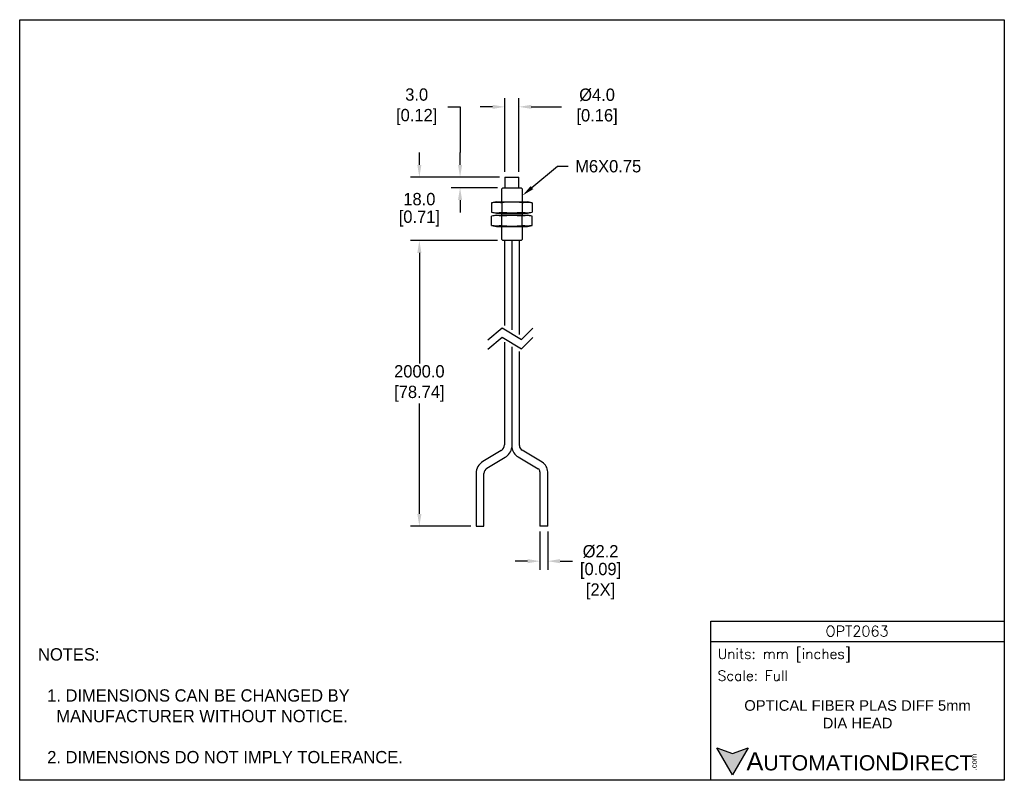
# Model space of a CAD drawing. Header units: inches. Extents: x 0 to 279, y 0 to 216.
import ezdxf
from ezdxf import colors
from ezdxf.entities.mleader import LeaderData, LeaderLine
from ezdxf.math import Vec2, Vec3

# ---------------------------------------------------------------- set-up
doc = ezdxf.new("R2010")
doc.units = ezdxf.units.IN
doc.header["$LTSCALE"] = 10
doc.header["$MEASUREMENT"] = 0
doc.layers.add('DIMENSIONS', color=140, linetype='Continuous')
doc.layers.add('TEXT', color=140, linetype='Continuous')
doc.styles.add('ROMANS', font='romans.shx')
doc.styles.add('型式1', font='txt')
doc.dimstyles.get("Standard").update_dxf_attribs({"dimtxt": 3.5, "dimasz": 3.5, "dimexe": 2.5, "dimexo": 1.5, "dimgap": 1, "dimtad": 0, "dimtih": 1, "dimtoh": 1, "dimdec": 1, "dimzin": 0, "dimdsep": 46, "dimtxsty": 'Standard', "dimcen": 0, "dimadec": 0, "dimazin": 0, "dimtfac": 1, "dimtdec": 1, "dimtofl": 0, "dimtmove": 0, "dimatfit": 3, "dimfxl": 1, "dimtolj": 1, "dimtzin": 0, "dimarcsym": 0})

# ---------------------------------------------------------------- blocks, each defined once
blk = doc.blocks.new('*D10')
at = {"layer": 'DEFPOINTS', "color": 0, "transparency": 16777216}
for p in [(147.63, 72.1), (149.83, 72.1), (149.83, 62.2)]:
    blk.add_point(p, dxfattribs=at)
at = {"layer": 'DIMENSIONS', "color": 0, "lineweight": -2, "transparency": 16777216}
for p, q in [((147.63, 70.6), (147.63, 59.7)), ((149.83, 70.6), (149.83, 59.7)), ((144.13, 62.2), (140.63, 62.2)), ((153.33, 62.2), (156.83, 62.2))]:
    blk.add_line(p, q, dxfattribs=at)
at = {"layer": 'DIMENSIONS', "color": 0, "transparency": 16777216}
for points in [[(144.13, 62.79), (144.13, 61.62), (147.63, 62.2)], [(153.33, 62.79), (153.33, 61.62), (149.83, 62.2)]]:
    blk.add_solid(points, dxfattribs=at)
at = {"layer": 'DIMENSIONS', "color": 0, "transparency": 16777216, "char_height": 3.5, "attachment_point": 5}
for s, insert in [('\\A1;%%C2.2', (164.83, 64.95)), ('\\A1;[0.09]\\P[2X]', (164.83, 56.54))]:
    blk.add_mtext(s, dxfattribs=dict(at, insert=insert))
blk = doc.blocks.new('*D11')
at = {"layer": 'DEFPOINTS', "color": 0, "transparency": 16777216}
for p in [(113.41, 153.2), (137.08, 153.2), (129.53, 72.1)]:
    blk.add_point(p, dxfattribs=at)
at = {"layer": 'DIMENSIONS', "color": 0, "lineweight": -2, "transparency": 16777216}
for p, q in [((135.58, 153.2), (110.91, 153.2)), ((113.41, 149.7), (113.41, 118.32)), ((113.41, 75.6), (113.41, 106.98)), ((128.03, 72.1), (110.91, 72.1))]:
    blk.add_line(p, q, dxfattribs=at)
at = {"layer": 'DIMENSIONS', "color": 0, "transparency": 16777216}
for points in [[(112.83, 149.7), (114, 149.7), (113.41, 153.2)], [(112.83, 75.6), (114, 75.6), (113.41, 72.1)]]:
    blk.add_solid(points, dxfattribs=at)
at = {"layer": 'DIMENSIONS', "color": 0, "transparency": 16777216, "insert": (113.41, 112.65), "char_height": 3.5, "attachment_point": 5}
blk.add_mtext('\\A1;2000.0\\P[78.74]', dxfattribs=at)
blk = doc.blocks.new('*D12')
at = {"layer": 'DEFPOINTS', "color": 0, "transparency": 16777216}
for p in [(124.96, 171.2), (137.68, 171.2), (137.08, 168.2)]:
    blk.add_point(p, dxfattribs=at)
at = {"layer": 'DIMENSIONS', "color": 0, "lineweight": -2, "transparency": 16777216}
for p, q in [((121.46, 191.21), (124.96, 191.21)), ((124.96, 191.21), (124.96, 178.2)), ((124.96, 174.7), (124.96, 178.2)), ((136.18, 171.2), (122.46, 171.2)), ((135.58, 168.2), (122.46, 168.2)), ((124.96, 164.7), (124.96, 161.2))]:
    blk.add_line(p, q, dxfattribs=at)
at = {"layer": 'DIMENSIONS', "color": 0, "transparency": 16777216}
for points in [[(124.38, 174.7), (125.55, 174.7), (124.96, 171.2)], [(124.38, 164.7), (125.55, 164.7), (124.96, 168.2)]]:
    blk.add_solid(points, dxfattribs=at)
at = {"layer": 'DIMENSIONS', "color": 0, "transparency": 16777216, "insert": (112, 191.21), "char_height": 3.5, "attachment_point": 5}
blk.add_mtext('\\A1; 3.0\\P [0.12]', dxfattribs=at)
blk = doc.blocks.new('*D13')
at = {"layer": 'DEFPOINTS', "color": 0, "transparency": 16777216}
for p in [(113.41, 171.2), (137.68, 171.2), (137.08, 153.2)]:
    blk.add_point(p, dxfattribs=at)
at = {"layer": 'DIMENSIONS', "color": 0, "lineweight": -2, "transparency": 16777216}
for p, q in [((113.41, 174.7), (113.41, 178.2)), ((136.18, 171.2), (110.91, 171.2)), ((135.58, 153.2), (110.91, 153.2)), ((113.41, 149.7), (113.41, 146.2))]:
    blk.add_line(p, q, dxfattribs=at)
at = {"layer": 'DIMENSIONS', "color": 0, "transparency": 16777216}
for points in [[(112.83, 174.7), (114, 174.7), (113.41, 171.2)], [(112.83, 149.7), (114, 149.7), (113.41, 153.2)]]:
    blk.add_solid(points, dxfattribs=at)
at = {"layer": 'DIMENSIONS', "color": 0, "transparency": 16777216, "char_height": 3.5, "attachment_point": 5}
for s, insert in [('\\A1;18.0', (113.41, 164.95)), ('\\A1;[0.71]', (113.41, 159.45))]:
    blk.add_mtext(s, dxfattribs=dict(at, insert=insert))
blk = doc.blocks.new('*D14')
at = {"layer": 'DEFPOINTS', "color": 0, "transparency": 16777216}
for p in [(141.68, 191.16), (137.68, 171.2), (141.68, 171.2)]:
    blk.add_point(p, dxfattribs=at)
at = {"layer": 'DIMENSIONS', "color": 0, "lineweight": -2, "transparency": 16777216}
for p, q in [((137.68, 172.7), (137.68, 193.66)), ((141.68, 172.7), (141.68, 193.66)), ((134.18, 191.16), (130.68, 191.16)), ((145.18, 191.16), (153.73, 191.16))]:
    blk.add_line(p, q, dxfattribs=at)
at = {"layer": 'DIMENSIONS', "color": 0, "transparency": 16777216}
for points in [[(134.18, 191.74), (134.18, 190.58), (137.68, 191.16)], [(145.18, 191.74), (145.18, 190.58), (141.68, 191.16)]]:
    blk.add_solid(points, dxfattribs=at)
at = {"layer": 'DIMENSIONS', "color": 0, "transparency": 16777216, "insert": (163.19, 191.16), "char_height": 3.5, "attachment_point": 5}
blk.add_mtext('\\A1; %%C4.0\\P [0.16]', dxfattribs=at)

msp = doc.modelspace()

# ---------------------------------------------------------------- hatches: boundary and pattern name
at = {"layer": 'TEXT'}
msp.add_hatch(color=256, dxfattribs=at).paths.add_polyline_path([(206.74, 9.21), (202.31, 7.59), (197.87, 9.21), (202.31, 1.53)])

# ---------------------------------------------------------------- linework, layer by layer
for p, q in [((137.68, 171.2), (141.68, 171.2)), ((137.68, 171.2), (137.68, 168.2)), ((141.68, 168.2), (141.68, 171.2)), ((137.08, 168.2), (136.68, 167.8)), ((136.68, 167.8), (136.68, 164.2)), ((137.08, 168.2), (142.28, 168.2)), ((142.68, 167.8), (142.28, 168.2)), ((142.68, 164.2), (142.68, 167.8)), ((135.28, 164.2), (133.9, 163.96)), ((133.9, 163.96), (133.9, 161.25)), ((135.28, 164.2), (144.08, 164.2)), ((136.79, 163.96), (136.79, 161.25)), ((142.56, 163.96), (142.56, 161.25)), ((145.45, 163.96), (144.08, 164.2)), ((145.45, 163.96), (145.45, 161.25)), ((133.9, 161.25), (135.28, 161)), ((135.28, 160.4), (133.9, 160.16)), ((133.9, 157.45), (133.9, 160.16)), ((135.28, 161), (144.08, 161)), ((135.28, 160.4), (144.08, 160.4)), ((136.68, 161), (136.68, 160.4)), ((142.68, 160.4), (136.68, 160.4)), ((136.79, 157.45), (136.79, 160.16)), ((142.56, 157.45), (142.56, 160.16)), ((142.68, 160.4), (142.68, 161)), ((144.08, 161), (145.45, 161.25)), ((145.45, 160.16), (144.08, 160.4)), ((145.45, 157.45), (145.45, 160.16)), ((133.9, 157.45), (135.28, 157.2)), ((135.28, 157.2), (144.08, 157.2)), ((136.68, 157.2), (136.68, 153.6)), ((142.68, 153.6), (142.68, 157.2)), ((144.08, 157.2), (145.45, 157.45)), ((136.68, 153.6), (137.08, 153.2)), ((142.28, 153.2), (137.08, 153.2)), ((137.53, 153.2), (137.53, 129.14)), ((139.68, 153.2), (139.68, 127.84)), ((141.83, 126.55), (141.83, 153.2)), ((142.28, 153.2), (142.68, 153.6)), ((137.53, 124.32), (137.53, 95.2)), ((139.68, 123.02), (139.68, 95.2)), ((141.83, 95), (141.83, 121.73)), ((139.68, 95.2), (139.67, 95)), ((136.6, 93.57), (131.47, 90.51)), ((148.3, 90.27), (142.58, 93.68)), ((132.59, 88.62), (137.73, 91.68)), ((141.45, 91.79), (147.17, 88.38)), ((129.53, 87.1), (129.53, 72.1)), ((131.73, 72.1), (131.73, 87.1)), ((147.63, 87.57), (147.63, 72.1)), ((149.83, 72.1), (149.83, 87.57)), ((129.53, 72.1), (131.73, 72.1)), ((149.83, 72.1), (147.63, 72.1))]:
    msp.add_line(p, q)
for centre, radius, start, end in [((139.68, 132.16), 31.93, 84.8126, 95.1874), ((139.68, 193.04), 31.93, 264.8127, 275.1873), ((139.68, 128.36), 31.93, 84.8127, 95.1873), ((139.68, 189.24), 31.93, 264.8126, 275.1874), ((135.63, 95.2), 1.9, 300.8157, 0), ((143.37, 95), 1.55, 180, 239.1843), ((135.63, 95.2), 4.1, 300.8157, 349.9047), ((143.37, 95), 3.75, 187.9514, 239.1843), ((133.5, 87.1), 3.97, 120.8157, 180), ((146.69, 87.57), 3.14, 0, 59.1843), ((133.5, 87.1), 1.77, 120.8157, 180), ((146.69, 87.57), 0.94, 0, 59.1843)]:
    msp.add_arc(centre, radius, start, end)
for points in [[(133.9, 163.96), (134.43, 164.05), (134.89, 164.1), (135.34, 164.1), (135.8, 164.1), (136.26, 164.05), (136.79, 163.96)], [(142.56, 163.96), (143.09, 164.05), (143.55, 164.1), (144, 164.1), (144.46, 164.1), (144.92, 164.05), (145.45, 163.96)], [(133.9, 161.25), (134.43, 161.16), (134.89, 161.11), (135.34, 161.11), (135.8, 161.11), (136.26, 161.16), (136.79, 161.25)], [(136.79, 160.16), (136.26, 160.25), (135.81, 160.3), (135.35, 160.3), (134.89, 160.3), (134.43, 160.25), (133.9, 160.16)], [(142.56, 161.25), (143.09, 161.16), (143.55, 161.11), (144, 161.11), (144.46, 161.11), (144.92, 161.16), (145.45, 161.25)], [(145.45, 160.16), (144.92, 160.25), (144.47, 160.3), (144.01, 160.3), (143.55, 160.3), (143.09, 160.25), (142.56, 160.16)], [(136.79, 157.45), (136.26, 157.36), (135.81, 157.31), (135.35, 157.31), (134.89, 157.31), (134.43, 157.36), (133.9, 157.45)], [(145.45, 157.45), (144.92, 157.36), (144.47, 157.31), (144.01, 157.31), (143.55, 157.31), (143.09, 157.36), (142.56, 157.45)]]:
    msp.add_open_spline(points, degree=3, knots=[0, 0, 0, 0, 0.497921, 0.497921, 0.497921, 1, 1, 1, 1])
msp.add_open_spline([(139.67, 95), (139.67, 94.78), (139.66, 94.5), (139.66, 94.5)], degree=3)
at = {"layer": 'DEFPOINTS'}
msp.add_lwpolyline([(0, 215.9), (279.4, 215.9), (279.4, 0), (0, 0)], close=True, dxfattribs=at)
at = {"layer": 'DIMENSIONS'}
for points in [[(132.82, 125.03), (136.93, 128.41), (142.42, 125.11), (145.65, 128.33)], [(132.82, 122.37), (136.93, 125.75), (142.42, 122.45), (145.65, 125.67)]]:
    msp.add_lwpolyline(points, dxfattribs=at)
at = {"layer": 'TEXT'}
msp.add_line((196.09, 39.42), (279.4, 39.42), dxfattribs=at)
for points in [[(196.09, 0), (196.09, 45.17), (279.4, 45.17), (279.4, 0)], [(206.74, 9.21), (202.31, 1.53), (197.87, 9.21), (202.31, 7.59)]]:
    msp.add_lwpolyline(points, close=True, dxfattribs=at)

# ---------------------------------------------------------------- texts
for s, insert, char_height, width, attachment_point, style in [('OPT2063', (237.62, 42.33), 3, 55.9017, 5, 'ROMANS'), (' Units: mm [inches]', (196.09, 35.43), 2.8712, 83.3079, 4, 'ROMANS'), (' Scale: Full', (196.09, 29.69), 2.8712, 83.3079, 4, 'ROMANS'), ('{\\fArial|b0|i0|c0|p34;     \\H1.2x;A\\H0.8333x;UTOMATION\\H1.2x;D\\H0.8333x;IRECT}', (197.87, 5.37), 4.3068, 72.9565, 4, '型式1')]:
    msp.add_mtext(s, dxfattribs=dict(at, insert=insert, char_height=char_height, width=width, attachment_point=attachment_point, style=style))
at = {"layer": 'TEXT', "insert": (5.21, 37.5), "char_height": 3.5, "attachment_point": 1}
msp.add_mtext_dynamic_manual_height_columns('NOTES:\\P\\P  1. DIMENSIONS CAN BE CHANGED BY      \\P    MANUFACTURER WITHOUT NOTICE.\\P\\P  2. DIMENSIONS DO NOT IMPLY TOLERANCE.', width=190.8823, gutter_width=1, heights=[0], dxfattribs=at)
at = {"layer": 'TEXT', "insert": (237.75, 18.74), "char_height": 3, "width": 66.5595, "attachment_point": 5}
msp.add_mtext('{\\fArial|b0|i0|c0|p34;OPTICAL FIBER PLAS DIFF 5mm DIA HEAD}', dxfattribs=at)
at = {"layer": 'TEXT', "insert": (270.01, 2.84), "char_height": 1.5505, "width": 4.5946, "attachment_point": 1, "rotation": 90, "style": '型式1'}
msp.add_mtext('{\\fArial|b0|i0|c0|p34;.com}', dxfattribs=at)

# ---------------------------------------------------------------- dimensions: what is measured, and where the dimension line sits
at = {"layer": 'DIMENSIONS'}
dim = msp.add_linear_dim(base=(124.96, 171.2), p1=(137.08, 168.2), p2=(137.68, 171.2), angle=90, text=' <>', dimstyle='Standard', override={"dimpost": '\\X', "dimtmove": 1}, dxfattribs=at)
dim.commit()
dim.dimension.update_dxf_attribs({"geometry": '*D12', "text_midpoint": (120.78, 191.21), "dimtype": 160})
dim = msp.add_linear_dim(base=(141.68, 191.16), p1=(137.68, 171.2), p2=(141.68, 171.2), text=' %%C<>', dimstyle='Standard', override={"dimpost": '\\X'}, dxfattribs=at)
dim.commit()
dim.dimension.update_dxf_attribs({"geometry": '*D14', "text_midpoint": (163.19, 191.16), "dimtype": 160})
dim = msp.add_linear_dim(base=(113.41, 171.2), p1=(137.08, 153.2), p2=(137.68, 171.2), angle=90, dimstyle='Standard', override={"dimpost": '\\X'}, dxfattribs=at)
dim.commit()
dim.dimension.update_dxf_attribs({"geometry": '*D13', "text_midpoint": (113.41, 162.2)})
dim = msp.add_linear_dim(base=(113.41, 153.2), p1=(129.53, 72.1), p2=(137.08, 153.2), angle=90, text='2000.0\\P[78.74]', dimstyle='Standard', override={"dimpost": '\\X'}, dxfattribs=at)
dim.commit()
dim.dimension.update_dxf_attribs({"geometry": '*D11', "text_midpoint": (113.41, 112.65)})
dim = msp.add_linear_dim(base=(149.83, 62.2), p1=(147.63, 72.1), p2=(149.83, 72.1), text='%%C<>\\P[2X]', dimstyle='Standard', override={"dimpost": '\\X'}, dxfattribs=at)
dim.commit()
dim.dimension.update_dxf_attribs({"geometry": '*D10', "text_midpoint": (164.83, 62.2)})

# ---------------------------------------------------------------- leaders
at = {"layer": 'TEXT'}
ml = msp.add_multileader_mtext('Standard', dxfattribs=at)
ml.set_content('M6X0.75', color=256)
ml.set_leader_properties()
ml.build(insert=Vec2(0, 0))
ml.multileader.update_dxf_attribs({"text_left_attachment_type": 2, "text_right_attachment_type": 2, "dogleg_length": 3, "arrow_head_size": 3.5})
ctx = ml.context
ctx.base_point, ctx.char_height, ctx.arrow_head_size, ctx.plane_origin = Vec3(155.63, 174.31), 3.5, 3.5, Vec3(142.68, 166)
ctx.left_attachment, ctx.right_attachment = 2, 2
notes = []
notes.append((ctx, [(0, (1, 1, 0), (152.63, 174.31), (1, 0), 3, [(0, [(142.68, 166)], 0, [])])]))
ctx.mtext.insert, ctx.mtext.flow_direction = Vec3(157.63, 176.06), 5
for ctx, leaders in notes:
    for number, flags, end, landing, length, lines in leaders:
        leader = LeaderData()
        leader.index, (leader.has_last_leader_line, leader.has_dogleg_vector, leader.attachment_direction) = number, flags
        leader.last_leader_point, leader.dogleg_vector, leader.dogleg_length = Vec3(end), Vec3(landing), length
        for number, points, colour, breaks in lines:
            line = LeaderLine()
            line.index, line.vertices, line.color, line.breaks = number, Vec3.list(points), colors.encode_raw_color(colour), breaks
            leader.lines.append(line)
        ctx.leaders.append(leader)

doc.saveas('drawing.dxf')
